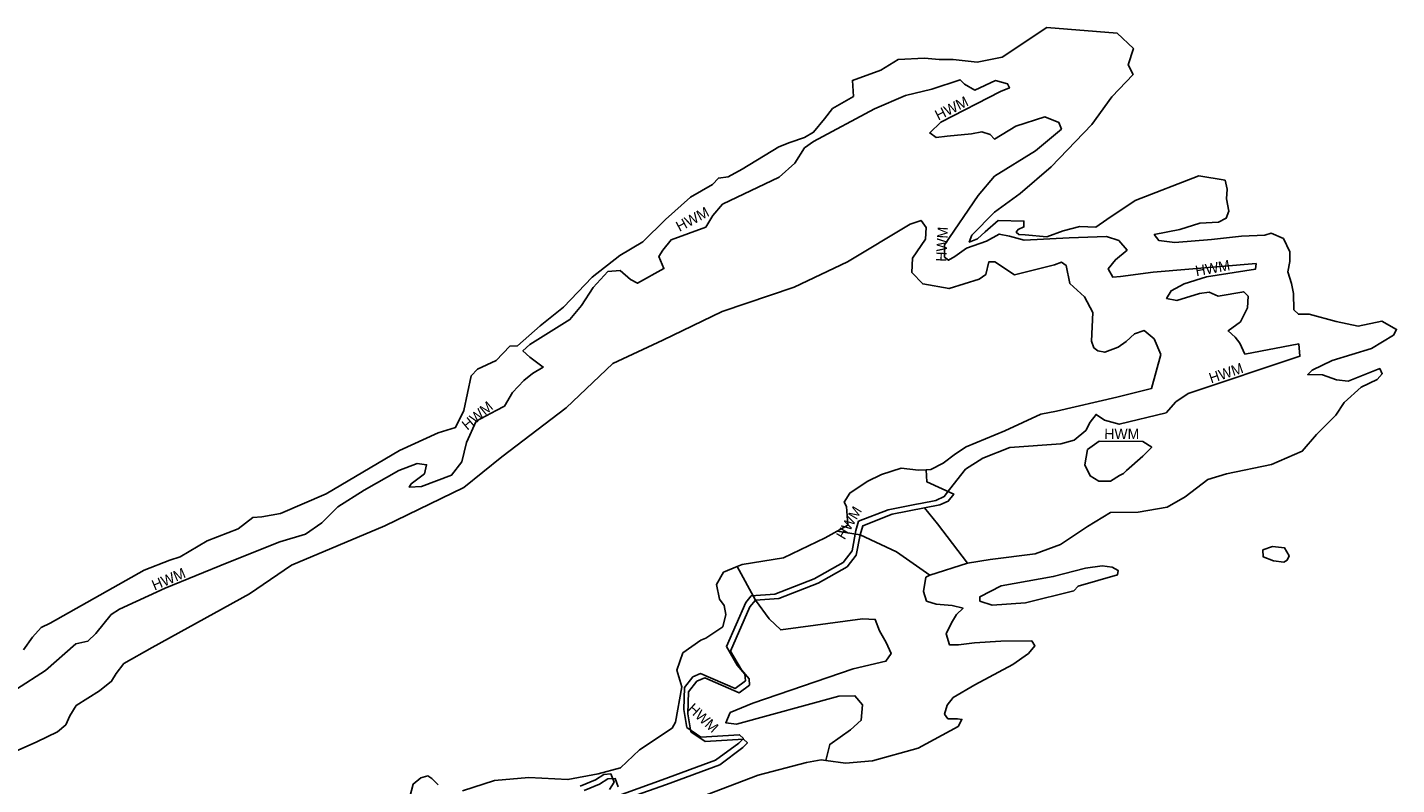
# Model space of a CAD drawing. Extents: x 463979 to 467979, y 555064 to 557157.
# Tile 82 of 82: x 467534 to 467903, y 556952 to 557157. Entities that reach past the tile are written whole.
import ezdxf

# ---------------------------------------------------------------- set-up
doc = ezdxf.new("R2010")
doc.units = 0
doc.header["$MEASUREMENT"] = 0
doc.layers.add('OS MAP', color=7, linetype='Continuous')

msp = doc.modelspace()

# ---------------------------------------------------------------- linework, layer by layer
at = {"layer": 'OS MAP'}
for points in [[(467520.46, 556957.03), (467536.1, 556963.9), (467541.66, 556966.65), (467543.92, 556968.55), (467544.97, 556970.97), (467546.72, 556973.74), (467552.98, 556977.7), (467556.29, 556980.29), (467557.51, 556982.37), (467559.61, 556985.13), (467567.26, 556989.44), (467593.51, 557003.89), (467604.82, 557011.65), (467630.02, 557022.29), (467651.4, 557032.6), (467661.67, 557040.88), (467679.07, 557054.16), (467691.61, 557066.07), (467705.17, 557072.43), (467721.16, 557080.17), (467740.62, 557086.67), (467755.04, 557093.55), (467771.91, 557103.71), (467774.87, 557104.73), (467776.24, 557102.82), (467776.06, 557099.7), (467772.57, 557094.51), (467772.38, 557090.7), (467775.31, 557087.56), (467782.42, 557086.32), (467790.58, 557088.88), (467792.32, 557090.09), (467793.2, 557093.55), (467794.76, 557093.55), (467800.12, 557090.06), (467810.89, 557092.78), (467812.8, 557093.47), (467814.01, 557092.59), (467815.03, 557087.73), (467819.01, 557084.07), (467821.24, 557079.9), (467820.86, 557072.1), (467821.55, 557070.36), (467822.58, 557069.49), (467824.49, 557069.13), (467828.14, 557070.51), (467830.23, 557072.06), (467832.49, 557074.13), (467835.1, 557074.98), (467837.86, 557072.72), (467839.58, 557068.55), (467837.11, 557059.36), (467827.73, 557056.98), (467811.41, 557053.23), (467807.24, 557052.38), (467797.51, 557047.92), (467787.09, 557043.63), (467784.13, 557041.73), (467780.82, 557039.15), (467777.52, 557037.43), (467776.22, 557037.36), (467776.41, 557034.18), (467783.68, 557030.85), (467782.22, 557028.96), (467779.96, 557027.93), (467775.84, 557027.13), (467779.32, 557022.83), (467787.42, 557012.22), (467793.57, 557013.16), (467805.72, 557014.67), (467812.49, 557017.24), (467819.8, 557022.06), (467826.06, 557025.85), (467833.52, 557025.99), (467841.33, 557027.34), (467846.2, 557030.1), (467852.29, 557034.75), (467857.33, 557036.29), (467869.48, 557038.84), (467877.82, 557042.45), (467881.66, 557046.94), (467886.89, 557052.12), (467889.16, 557055.58), (467893.68, 557059.72), (467898.03, 557061.79), (467899.42, 557063.34), (467898.73, 557064.73), (467890.22, 557061.3), (467887.1, 557061.66), (467883.29, 557063.06), (467879.3, 557063.08), (467880.52, 557064.29), (467885.91, 557066.87), (467896.5, 557070.12), (467902.42, 557073.73), (467903.29, 557075.29), (467899.31, 557077.56), (467892.89, 557076.2), (467887, 557077.44), (467879.72, 557079.38), (467876.77, 557079.4), (467875.56, 557080.62), (467875.41, 557084.95), (467874.9, 557087.73), (467873.87, 557090.86), (467874.41, 557093.63), (467874.42, 557096.23), (467872.7, 557099.88), (467869.41, 557101.28), (467867.67, 557100.77), (467861.43, 557100.45), (467853.27, 557099.62), (467843.38, 557098.8), (467839.05, 557099.34), (467837.84, 557100.9), (467844.78, 557102.26), (467850.17, 557103.97), (467855.2, 557104.3), (467857.28, 557105.33), (467857.99, 557107.23), (467857.31, 557110.53), (467857.49, 557113.13), (467856.98, 557115.56), (467849.88, 557116.81), (467832.68, 557110.12), (467825.02, 557104.95), (467822.06, 557102.88), (467817.73, 557103.07), (467813.21, 557101.88), (467808.87, 557100.34), (467802.97, 557100.88), (467801.24, 557100.89), (467800.55, 557101.59), (467801.07, 557102.28), (467802.64, 557102.97), (467802.65, 557104.53), (467795.71, 557104.73), (467792.22, 557101.62), (467790.14, 557099.72), (467787.88, 557098.87), (467788.58, 557100.77), (467794.68, 557106.99), (467801.64, 557111.99), (467809.99, 557119.24), (467820.97, 557130.64), (467826.38, 557138.07), (467832.13, 557144.12), (467830.76, 557146.72), (467832.21, 557151.18), (467827.82, 557155.29), (467808.83, 557156.85), (467796.77, 557148.78), (467789.98, 557147.49), (467783.58, 557148.15), (467779.77, 557148.16), (467775.78, 557148.53), (467768.67, 557148.21), (467763.97, 557145.29), (467756.33, 557142.54), (467756.66, 557138.2), (467750.92, 557134.94), (467748.82, 557132.17), (467745.86, 557128.54), (467743.42, 557127.16), (467739.43, 557125.79), (467736.47, 557124.59), (467726.56, 557118.56), (467722.74, 557116.5), (467720.13, 557116.16), (467718.56, 557114.44), (467712.65, 557110.99), (467705.86, 557104.95), (467699.76, 557098.91), (467693.5, 557095.29), (467686.02, 557089.43), (467678.35, 557081.31), (467672, 557076.24), (467665.9, 557070.89), (467663.82, 557070.73), (467660.16, 557066.93), (467655.12, 557064.52), (467653.38, 557062.8), (467651.43, 557053.44), (467649.16, 557048.77), (467644.47, 557047.4), (467634.04, 557042.59), (467614.21, 557030.88), (467601.87, 557025.56), (467596.84, 557024.71), (467594.41, 557024.55), (467590.41, 557021.44), (467582.07, 557018.19), (467574.76, 557013.88), (467571.98, 557013.03), (467565.03, 557010.28), (467539.65, 556996), (467537.21, 556994.79), (467534.95, 556992.2), (467532.51, 556988.74)], [(467532.51, 556988.74), (467534.95, 556992.2), (467537.21, 556994.79), (467539.65, 556996), (467565.03, 557010.28), (467571.98, 557013.03), (467574.76, 557013.88), (467582.07, 557018.19), (467590.41, 557021.44), (467594.41, 557024.55), (467596.84, 557024.71), (467601.87, 557025.56), (467614.21, 557030.88), (467634.04, 557042.59), (467644.47, 557047.4), (467649.16, 557048.77), (467651.43, 557053.44), (467653.38, 557062.8), (467655.12, 557064.52), (467660.16, 557066.93), (467663.82, 557070.73), (467665.9, 557070.89), (467672, 557076.24), (467678.35, 557081.31), (467686.02, 557089.43), (467693.5, 557095.29), (467699.76, 557098.91), (467705.86, 557104.95), (467712.65, 557110.99), (467718.56, 557114.44), (467720.13, 557116.16), (467722.74, 557116.5), (467726.56, 557118.56), (467736.47, 557124.59), (467739.43, 557125.79), (467743.42, 557127.16), (467745.86, 557128.54), (467748.82, 557132.17), (467750.92, 557134.94), (467756.66, 557138.2), (467756.33, 557142.54), (467763.97, 557145.29), (467768.67, 557148.21), (467775.78, 557148.53), (467779.77, 557148.16), (467783.58, 557148.15), (467789.98, 557147.49), (467796.77, 557148.78), (467808.83, 557156.85), (467827.82, 557155.29), (467832.21, 557151.18), (467830.76, 557146.72), (467832.13, 557144.12), (467826.38, 557138.07), (467820.97, 557130.64), (467809.99, 557119.24), (467801.64, 557111.99), (467794.68, 557106.99), (467788.58, 557100.77), (467787.88, 557098.87), (467790.14, 557099.72), (467792.22, 557101.62), (467795.71, 557104.73), (467802.65, 557104.53), (467802.64, 557102.97), (467801.07, 557102.28), (467800.55, 557101.59), (467801.24, 557100.89), (467802.97, 557100.88), (467808.87, 557100.34), (467813.21, 557101.88), (467817.73, 557103.07), (467822.06, 557102.88), (467825.02, 557104.95), (467832.68, 557110.12), (467849.88, 557116.81), (467856.98, 557115.56), (467857.49, 557113.13), (467857.31, 557110.53), (467857.99, 557107.23), (467857.28, 557105.33), (467855.2, 557104.3), (467850.17, 557103.97), (467844.78, 557102.26), (467837.84, 557100.9), (467839.05, 557099.34), (467843.38, 557098.8), (467853.27, 557099.62), (467861.43, 557100.45), (467867.67, 557100.77), (467869.41, 557101.28), (467872.7, 557099.88), (467874.42, 557096.23), (467874.41, 557093.63), (467873.87, 557090.86), (467874.9, 557087.73), (467875.41, 557084.95), (467875.56, 557080.62), (467876.77, 557079.4), (467879.72, 557079.38), (467887, 557077.44), (467892.89, 557076.2), (467899.31, 557077.56), (467903.29, 557075.29), (467902.42, 557073.73), (467896.5, 557070.12), (467885.91, 557066.87), (467880.52, 557064.29), (467879.3, 557063.08), (467883.29, 557063.06), (467887.1, 557061.66), (467890.22, 557061.3), (467898.73, 557064.73), (467899.42, 557063.34), (467898.03, 557061.79), (467893.68, 557059.72), (467889.16, 557055.58), (467886.89, 557052.12), (467881.66, 557046.94), (467877.82, 557042.45), (467869.48, 557038.84), (467857.33, 557036.29), (467852.29, 557034.75), (467846.2, 557030.1), (467841.33, 557027.34), (467833.52, 557025.99), (467826.06, 557025.85), (467819.8, 557022.06), (467812.49, 557017.24), (467805.72, 557014.67), (467793.57, 557013.16), (467787.42, 557012.22), (467777.28, 557008.98), (467776.2, 557008.38), (467775.49, 557004.56), (467776.35, 557001.96), (467778.95, 557001.08), (467783.28, 557000.71), (467786.23, 557000.01), (467784.48, 556998.28), (467783.09, 556996.03), (467781.69, 556993.09), (467782.54, 556990.14), (467784.97, 556990.13), (467789.31, 556990.63), (467796.42, 556991.12), (467804.75, 556991.25), (467805.61, 556989.86), (467803.87, 556987.79), (467799.69, 556984.86), (467789.43, 556979.35), (467783.52, 556975.91), (467781.95, 556973.83), (467781.24, 556971.41), (467782.11, 556970.19), (467784.71, 556970.18), (467785.92, 556970), (467784.87, 556968.1), (467774.09, 556962.25), (467761.76, 556958.83), (467754.47, 556958.17), (467749.14, 556958.9), (467747.89, 556959.07), (467743.9, 556958.39), (467730.87, 556954.98), (467709.33, 556946.75)], [(467705.09, 557096.74), (467707.35, 557099.51), (467716.73, 557102.94), (467718.66, 557106.05), (467721.27, 557109.16), (467736.57, 557116.38), (467740.75, 557120.17), (467743.37, 557124.32), (467745.8, 557126.05), (467762.32, 557134.82), (467770.66, 557138.43), (467777.78, 557140.13), (467785.42, 557142.7), (467786.63, 557141.48), (467789.4, 557139.91), (467794.96, 557142.48), (467798.25, 557141.6), (467798.77, 557140.56), (467796.34, 557139.53), (467780.17, 557131.28), (467777.21, 557128.34), (467778.94, 557127.12), (467781.88, 557127.45), (467788.48, 557128.12), (467791.26, 557128.62), (467793.51, 557127.92), (467794.72, 557126.7), (467800.46, 557130.15), (467808.27, 557132.71), (467812.08, 557131.14), (467812.77, 557129.4), (467805.8, 557123.53), (467794.67, 557116.64), (467790.32, 557111.46), (467781.24, 557098.14), (467781.22, 557094.85), (467782.26, 557093.97), (467784, 557095.01), (467787.13, 557097.25), (467792.52, 557099.13), (467795.99, 557101.03), (467798.77, 557100.49), (467802.75, 557099.43), (467814.9, 557100.07), (467824.96, 557100.38), (467828.25, 557099.32), (467830.49, 557096.71), (467827.36, 557094.12), (467825.44, 557091.7), (467826.64, 557089.44), (467828.72, 557089.61), (467837.58, 557090.78), (467865.34, 557093.09), (467865.16, 557091.53), (467851.97, 557089.5), (467845.89, 557087.62), (467842.41, 557085.73), (467841.19, 557083.65), (467843.96, 557083.12), (467850.04, 557085), (467852.64, 557085.34), (467855.07, 557084.29), (467862.01, 557085.47), (467863.22, 557084.25), (467863.03, 557081.13), (467861.11, 557077.32), (467857.8, 557074.91), (467859.7, 557073.17), (467860.91, 557071.6), (467862.28, 557068.65)], [(467651.04, 556950.73), (467659.72, 556953.47), (467668.92, 556954.3), (467679.5, 556953.73), (467687.66, 556955.26), (467693.73, 556956.96), (467698.79, 556961.8), (467707.66, 556967.66), (467708.53, 556969.21), (467710.31, 556978.75), (467708.94, 556983.26), (467710.52, 556987.94), (467715.39, 556991.39), (467716.78, 556991.9), (467721.31, 556995), (467722.19, 556998.3), (467721.68, 557000.72), (467720.47, 557002.46), (467719.62, 557006.46), (467721.54, 557009.74), (467725.21, 557011.24), (467726.58, 557011.81), (467737.69, 557013.66), (467748.99, 557018.99), (467752.24, 557020.83), (467755.08, 557022.43), (467754.75, 557027.46), (467754.06, 557028.68), (467755.64, 557031.1), (467760.33, 557034.2), (467764.16, 557036.1), (467769.54, 557037.81), (467774.22, 557037.27), (467776.22, 557037.36), (467777.52, 557037.43), (467780.82, 557039.15), (467784.13, 557041.73), (467787.09, 557043.63), (467797.51, 557047.92), (467807.24, 557052.38), (467811.41, 557053.23), (467827.73, 557056.98), (467837.11, 557059.36), (467839.58, 557068.55), (467837.86, 557072.72), (467835.1, 557074.98), (467832.49, 557074.13), (467830.23, 557072.06), (467828.14, 557070.51), (467824.49, 557069.13), (467822.58, 557069.49), (467821.55, 557070.36), (467820.86, 557072.1), (467821.24, 557079.9), (467819.01, 557084.07), (467815.03, 557087.73), (467814.01, 557092.59), (467812.8, 557093.47), (467810.89, 557092.78), (467800.12, 557090.06), (467794.76, 557093.55), (467793.2, 557093.55), (467792.32, 557090.09), (467790.58, 557088.88), (467782.42, 557086.32), (467775.31, 557087.56), (467772.38, 557090.7), (467772.57, 557094.51), (467776.06, 557099.7), (467776.24, 557102.82), (467774.87, 557104.73), (467771.91, 557103.71), (467755.04, 557093.55), (467740.62, 557086.67), (467721.16, 557080.17), (467705.17, 557072.43), (467691.61, 557066.07), (467679.07, 557054.16), (467661.67, 557040.88), (467651.4, 557032.6), (467630.02, 557022.29), (467604.82, 557011.65), (467593.51, 557003.89), (467567.26, 556989.44), (467559.61, 556985.13), (467557.51, 556982.37), (467556.29, 556980.29), (467552.98, 556977.7), (467546.72, 556973.74), (467544.97, 556970.97), (467543.92, 556968.55), (467541.66, 556966.65), (467536.1, 556963.9), (467520.46, 556957.03)], [(467651.04, 556950.73), (467659.72, 556953.47), (467668.92, 556954.3), (467679.5, 556953.73), (467687.66, 556955.26), (467693.73, 556956.96), (467698.79, 556961.8), (467707.66, 556967.66), (467708.53, 556969.21), (467710.31, 556978.75), (467708.94, 556983.26), (467710.52, 556987.94), (467715.39, 556991.39), (467716.78, 556991.9), (467721.31, 556995), (467722.19, 556998.3), (467721.68, 557000.72), (467720.47, 557002.46), (467719.62, 557006.46), (467721.54, 557009.74), (467725.21, 557011.24), (467726.58, 557011.81), (467737.69, 557013.66), (467748.99, 557018.99), (467752.24, 557020.83), (467755.08, 557022.43), (467754.75, 557027.46), (467754.06, 557028.68), (467755.64, 557031.1), (467760.33, 557034.2), (467764.16, 557036.1), (467769.54, 557037.81), (467774.22, 557037.27), (467776.22, 557037.36), (467777.52, 557037.43), (467780.82, 557039.15), (467784.13, 557041.73), (467787.09, 557043.63), (467797.51, 557047.92), (467807.24, 557052.38), (467811.41, 557053.23), (467827.73, 557056.98), (467837.11, 557059.36), (467839.58, 557068.55), (467837.86, 557072.72), (467835.1, 557074.98), (467832.49, 557074.13), (467830.23, 557072.06), (467828.14, 557070.51), (467824.49, 557069.13), (467822.58, 557069.49), (467821.55, 557070.36), (467820.86, 557072.1), (467821.24, 557079.9), (467819.01, 557084.07), (467815.03, 557087.73), (467814.01, 557092.59), (467812.8, 557093.47), (467810.89, 557092.78), (467800.12, 557090.06), (467794.76, 557093.55), (467793.2, 557093.55), (467792.32, 557090.09), (467790.58, 557088.88), (467782.42, 557086.32), (467775.31, 557087.56), (467772.38, 557090.7), (467772.57, 557094.51), (467776.06, 557099.7), (467776.24, 557102.82), (467774.87, 557104.73), (467771.91, 557103.71), (467755.04, 557093.55), (467740.62, 557086.67), (467721.16, 557080.17), (467705.17, 557072.43), (467691.61, 557066.07), (467679.07, 557054.16), (467661.67, 557040.88), (467651.4, 557032.6), (467630.02, 557022.29), (467604.82, 557011.65), (467593.51, 557003.89), (467567.26, 556989.44), (467559.61, 556985.13), (467557.51, 556982.37), (467556.29, 556980.29), (467552.98, 556977.7), (467546.72, 556973.74), (467544.97, 556970.97), (467543.92, 556968.55), (467541.66, 556966.65), (467536.1, 556963.9), (467520.46, 556957.03)], [(467530.59, 556978.17), (467538.42, 556983.17), (467546.6, 556990.42), (467549.9, 556991.1), (467551.99, 556993.17), (467556.18, 556998.35), (467558.44, 556999.73), (467570.78, 557005.4), (467587.46, 557012.27), (467601.71, 557017.93), (467608.66, 557019.98), (467613.01, 557023.08), (467617.36, 557027.4), (467624.49, 557031.88), (467633.88, 557037.21), (467638.75, 557039.1), (467641.35, 557038.74), (467640.81, 557036.32), (467637.16, 557033.56), (467636.64, 557032.69), (467639.93, 557032.85), (467648.1, 557035.94), (467650.89, 557039.57), (467652.13, 557044.77), (467654.76, 557050.48), (467660.14, 557053.4), (467662.41, 557054.61), (467664.5, 557058.24), (467667.64, 557061.52), (467669.9, 557063.42), (467672.86, 557065.14), (467669.23, 557067.76), (467667.33, 557069.5), (467669.24, 557071.23), (467680.03, 557077.94), (467683.16, 557081.75), (467686.31, 557086.59), (467690.32, 557090.91), (467693.61, 557091.24), (467696.38, 557088.8), (467698.28, 557087.75), (467705.41, 557091.71), (467704.04, 557095.01), (467705.09, 557096.74)], [(467862.28, 557068.65), (467876.86, 557071.36), (467877.2, 557068.06), (467846.97, 557057.96), (467843.67, 557055.72), (467841.05, 557052.78), (467828.38, 557049.71), (467824.39, 557050.77), (467822.14, 557052.34), (467820.57, 557050.27), (467819.35, 557048.02), (467816.22, 557045.43), (467812.57, 557044.41), (467798.86, 557043.43), (467791.56, 557040.51), (467786.87, 557037.58), (467782.57, 557032.03), (467781.11, 557030.15), (467778.85, 557029.12), (467774.74, 557028.31), (467773.64, 557028.1), (467766.01, 557026.57), (467758.01, 557023.49), (467757.28, 557021.02), (467756.24, 557015.52), (467753.8, 557012.4), (467745.98, 557007.93), (467735.38, 557003.81), (467729.03, 557003.37), (467727.56, 557001.59), (467722.31, 556989.65), (467725.23, 556984.6), (467727.3, 556982.17), (467727.47, 556980.43), (467724.68, 556978.36), (467715.34, 556982.39), (467713.25, 556981.53), (467710.98, 556978.59), (467710.78, 556972.7), (467711.63, 556967.84), (467715.43, 556965.22), (467725.84, 556965.87), (467726.88, 556964.82), (467725.66, 556963.61), (467719.4, 556958.96), (467704.98, 556953.64), (467691.95, 556949.02)], [(467830.39, 557037.17), (467834.75, 557041.06), (467837.18, 557043.48), (467834.76, 557045.05), (467822.97, 557045.1), (467819.84, 557042.86), (467819.12, 557038.7), (467820.5, 557035.74), (467822.92, 557034.35), (467826.04, 557034.33), (467828.48, 557035.88), (467829.52, 557036.4), (467830.39, 557037.17)], [(467752.24, 557020.83), (467758.38, 557019.83), (467759.12, 557022.3), (467767.11, 557025.39), (467775.84, 557027.13), (467779.96, 557027.93), (467782.22, 557028.96), (467783.68, 557030.85), (467776.41, 557034.18), (467776.22, 557037.36), (467774.22, 557037.27), (467769.54, 557037.81), (467764.16, 557036.1), (467760.33, 557034.2), (467755.64, 557031.1), (467754.06, 557028.68), (467754.75, 557027.46), (467755.08, 557022.43), (467752.24, 557020.83)], [(467752.24, 557020.83), (467758.38, 557019.83), (467759.12, 557022.3), (467767.11, 557025.39), (467775.84, 557027.13), (467779.96, 557027.93), (467782.22, 557028.96), (467783.68, 557030.85), (467776.41, 557034.18), (467776.22, 557037.36), (467774.22, 557037.27), (467769.54, 557037.81), (467764.16, 557036.1), (467760.33, 557034.2), (467755.64, 557031.1), (467754.06, 557028.68), (467754.75, 557027.46), (467755.08, 557022.43), (467752.24, 557020.83)], [(467787.42, 557012.22), (467779.32, 557022.83), (467775.84, 557027.13), (467767.11, 557025.39), (467759.12, 557022.3), (467758.38, 557019.83), (467768.25, 557015.28), (467777.28, 557008.98), (467787.42, 557012.22)], [(467730.14, 557002.19), (467733.87, 556997.12), (467736.98, 556994.16), (467759.02, 556997.19), (467762.49, 556997), (467763.69, 556993.87), (467765.41, 556990.74), (467766.78, 556987.79), (467765.39, 556985.71), (467756.53, 556983.67), (467729.43, 556974.42), (467723.35, 556971.85), (467722.12, 556969.08), (467725.07, 556968.72), (467752.68, 556976.23), (467757.02, 556976.38), (467759.09, 556973.94), (467758.73, 556969.78), (467755.77, 556967.19), (467750.2, 556963.23), (467749.14, 556958.9), (467754.47, 556958.17), (467761.76, 556958.83), (467774.09, 556962.25), (467784.87, 556968.1), (467785.92, 556970), (467784.71, 556970.18), (467782.11, 556970.19), (467781.24, 556971.41), (467781.95, 556973.83), (467783.52, 556975.91), (467789.43, 556979.35), (467799.69, 556984.86), (467803.87, 556987.79), (467805.61, 556989.86), (467804.75, 556991.25), (467796.42, 556991.12), (467789.31, 556990.63), (467784.97, 556990.13), (467782.54, 556990.14), (467781.69, 556993.09), (467783.09, 556996.03), (467784.48, 556998.28), (467786.23, 557000.01), (467783.28, 557000.71), (467778.95, 557001.08), (467776.35, 557001.96), (467775.49, 557004.56), (467776.2, 557008.38), (467777.28, 557008.98), (467768.25, 557015.28), (467758.38, 557019.83), (467757.35, 557014.33), (467754.91, 557011.22), (467747.08, 557006.74), (467736.49, 557002.63), (467730.14, 557002.19)], [(467725.21, 557011.24), (467730.14, 557002.19), (467736.49, 557002.63), (467747.08, 557006.74), (467754.91, 557011.22), (467757.35, 557014.33), (467758.38, 557019.83), (467752.24, 557020.83), (467748.99, 557018.99), (467737.69, 557013.66), (467726.58, 557011.81), (467725.21, 557011.24)], [(467725.21, 557011.24), (467730.14, 557002.19), (467736.49, 557002.63), (467747.08, 557006.74), (467754.91, 557011.22), (467757.35, 557014.33), (467758.38, 557019.83), (467752.24, 557020.83), (467748.99, 557018.99), (467737.69, 557013.66), (467726.58, 557011.81), (467725.21, 557011.24)], [(467867.12, 557015.78), (467867.29, 557013.87), (467870.06, 557012.82), (467872.84, 557012.46), (467873.7, 557012.98), (467874.23, 557014.19), (467873.03, 557016.28), (467869.73, 557016.64), (467867.12, 557015.78)], [(467867.12, 557015.78), (467869.73, 557016.64), (467873.03, 557016.28), (467874.23, 557014.19), (467873.7, 557012.98), (467872.84, 557012.46), (467870.06, 557012.82), (467867.29, 557013.87), (467867.12, 557015.78)], [(467693.05, 556947.83), (467706.09, 556952.46), (467720.5, 556957.77), (467726.77, 556962.43), (467727.99, 556963.64), (467726.95, 556964.68), (467716.54, 556964.04), (467712.74, 556966.65), (467711.89, 556971.51), (467712.09, 556977.41), (467714.36, 556980.35), (467716.45, 556981.21), (467725.79, 556977.18), (467728.58, 556979.25), (467728.41, 556980.98), (467726.34, 556983.42), (467723.41, 556988.46), (467728.67, 557000.41), (467730.14, 557002.19), (467725.21, 557011.24), (467721.54, 557009.74), (467719.62, 557006.46), (467720.47, 557002.46), (467721.68, 557000.72), (467722.19, 556998.3), (467721.31, 556995), (467716.78, 556991.9), (467715.39, 556991.39), (467710.52, 556987.94), (467708.94, 556983.26), (467710.31, 556978.75), (467708.53, 556969.21), (467707.66, 556967.66), (467698.79, 556961.8), (467693.73, 556956.96), (467687.66, 556955.26), (467679.5, 556953.73), (467668.92, 556954.3), (467659.72, 556953.47), (467651.04, 556950.73)], [(467693.05, 556947.83), (467706.09, 556952.46), (467720.5, 556957.77), (467726.77, 556962.43), (467727.99, 556963.64), (467726.95, 556964.68), (467716.54, 556964.04), (467712.74, 556966.65), (467711.89, 556971.51), (467712.09, 556977.41), (467714.36, 556980.35), (467716.45, 556981.21), (467725.79, 556977.18), (467728.58, 556979.25), (467728.41, 556980.98), (467726.34, 556983.42), (467723.41, 556988.46), (467728.67, 557000.41), (467730.14, 557002.19), (467725.21, 557011.24), (467721.54, 557009.74), (467719.62, 557006.46), (467720.47, 557002.46), (467721.68, 557000.72), (467722.19, 556998.3), (467721.31, 556995), (467716.78, 556991.9), (467715.39, 556991.39), (467710.52, 556987.94), (467708.94, 556983.26), (467710.31, 556978.75), (467708.53, 556969.21), (467707.66, 556967.66), (467698.79, 556961.8), (467693.73, 556956.96), (467687.66, 556955.26), (467679.5, 556953.73), (467668.92, 556954.3), (467659.72, 556953.47), (467651.04, 556950.73)], [(467790.74, 557001.9), (467794.04, 557000.84), (467803.06, 557001.49), (467816.08, 557004.73), (467817.3, 557005.94), (467827.9, 557009.02), (467828.07, 557010.23), (467826.52, 557011.1), (467823.74, 557011.46), (467819.23, 557010.79), (467810.55, 557008.57), (467796.49, 557006.03), (467790.75, 557003.11), (467790.74, 557001.9)], [(467790.74, 557001.9), (467790.75, 557003.11), (467796.49, 557006.03), (467810.55, 557008.57), (467819.23, 557010.79), (467823.74, 557011.46), (467826.52, 557011.1), (467828.07, 557010.23), (467827.9, 557009.02), (467817.3, 557005.94), (467816.08, 557004.73), (467803.06, 557001.49), (467794.04, 557000.84), (467790.74, 557001.9)], [(467709.33, 556946.75), (467730.87, 556954.98), (467743.9, 556958.39), (467747.89, 556959.07), (467749.14, 556958.9), (467750.2, 556963.23), (467755.77, 556967.19), (467758.73, 556969.78), (467759.09, 556973.94), (467757.02, 556976.38), (467752.68, 556976.23), (467725.07, 556968.72), (467722.12, 556969.08), (467723.35, 556971.85), (467729.43, 556974.42), (467756.53, 556983.67), (467765.39, 556985.71), (467766.78, 556987.79), (467765.41, 556990.74), (467763.69, 556993.87), (467762.49, 556997), (467759.02, 556997.19), (467736.98, 556994.16), (467733.87, 556997.12), (467730.14, 557002.19), (467728.67, 557000.41), (467723.41, 556988.46), (467726.34, 556983.42), (467728.41, 556980.98), (467728.58, 556979.25), (467725.79, 556977.18), (467716.45, 556981.21), (467714.36, 556980.35), (467712.09, 556977.41), (467711.89, 556971.51), (467712.74, 556966.65), (467716.54, 556964.04), (467726.95, 556964.68), (467727.99, 556963.64), (467726.77, 556962.43), (467720.5, 556957.77), (467706.09, 556952.46), (467693.05, 556947.83)], [(467636.45, 556947.74), (467637.69, 556952.53), (467639.78, 556954.25), (467641.69, 556954.77), (467642.73, 556954.07), (467644.45, 556952.32)], [(467644.45, 556952.32), (467642.73, 556954.07), (467641.69, 556954.77), (467639.78, 556954.25), (467637.69, 556952.53), (467636.45, 556947.74)], [(467636.45, 556947.74), (467637.69, 556952.53), (467639.78, 556954.25), (467641.69, 556954.77), (467642.73, 556954.07), (467644.45, 556952.32)], [(467644.45, 556952.32), (467642.73, 556954.07), (467641.69, 556954.77), (467639.78, 556954.25), (467637.69, 556952.53), (467636.45, 556947.74)], [(467690.74, 556951.1), (467691.97, 556953.01), (467691.11, 556955.27), (467689.2, 556955.1), (467686.94, 556953.72), (467682.77, 556952.01)], [(467683.88, 556950.82), (467688.05, 556952.54), (467690.31, 556953.92), (467692.22, 556954.08), (467693.07, 556951.82)], [(467693.07, 556951.82), (467692.22, 556954.08), (467690.31, 556953.92), (467688.05, 556952.54), (467683.88, 556950.82)], [(467683.88, 556950.82), (467688.05, 556952.54), (467690.31, 556953.92), (467692.22, 556954.08), (467693.07, 556951.82)]]:
    msp.add_lwpolyline(points, dxfattribs=at)

# ---------------------------------------------------------------- texts
for rotation, p in [(26.5261, (467779.52, 557131.64)), (28.0731, (467709.62, 557101.61)), (87.0313, (467781.68, 557093.51)), (10.3071, (467849.22, 557089.63)), (18.4772, (467853.2, 557060.69)), (39.8813, (467652.33, 557047.92)), (359.7457, (467824.36, 557045.71)), (59.1995, (467754.21, 557018.31)), (22.8718, (467567.87, 557004.75)), (317.2718, (467711.62, 556972.56))]:
    msp.add_text('HWM', height=2.822, rotation=rotation, dxfattribs=at).set_placement(p)

doc.saveas('drawing.dxf')
